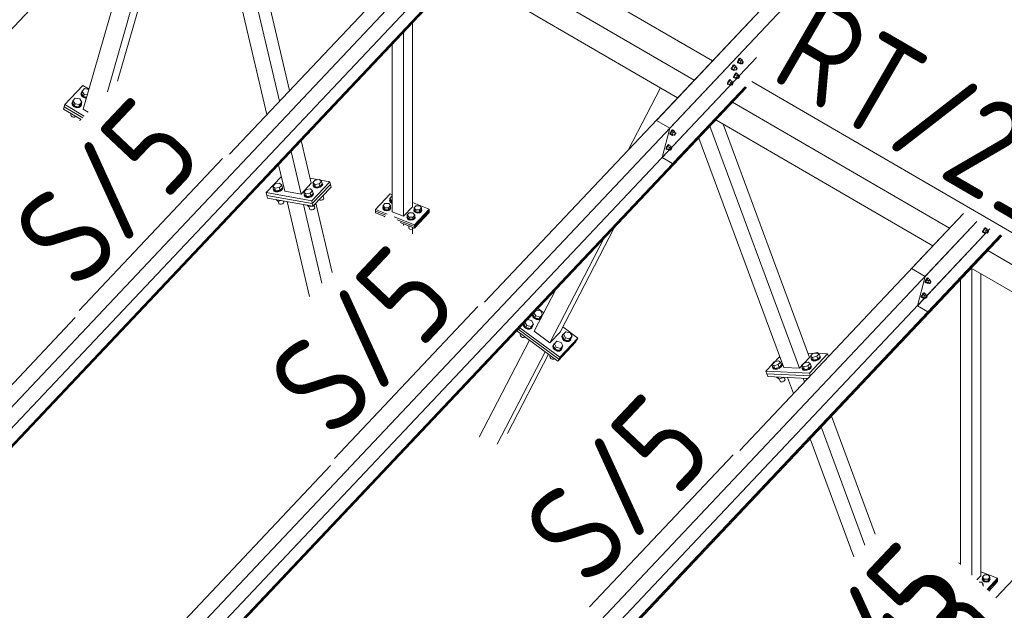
# Model space of a CAD drawing. Header units: millimetres. Extents: x -681 to 506, y -45 to 794.
# Tile 205 of 256: x -176 to -125, y 632 to 662. Entities that reach past the tile are written whole.
import ezdxf

# ---------------------------------------------------------------- set-up
doc = ezdxf.new("R2010")
doc.units = ezdxf.units.MM
doc.header["$LTSCALE"] = 0.6
doc.linetypes.add('XKITLINE00', pattern=[0])
for name, color, linetype, lineweight in [('Bolt', 7, 'Continuous', 0), ('Part', 2, 'Continuous', 0), ('PartMark', 3, 'Continuous', 0)]:
    doc.layers.add(name, color=color, linetype=linetype, lineweight=lineweight)
doc.styles.add('ISOCPEUR', font='ISOCPEUR.TTF')

msp = doc.modelspace()

# ---------------------------------------------------------------- linework, layer by layer
at = {"layer": 'Bolt', "color": 3, "linetype": 'XKITLINE00', "lineweight": 0}
for p, q in [((-138.834, 659.954), (-138.872, 659.905)), ((-138.849, 659.892), (-138.811, 659.941)), ((-138.784, 659.955), (-138.847, 659.888)), ((-138.803, 659.979), (-138.834, 659.954)), ((-138.811, 659.941), (-138.779, 659.965)), ((-138.786, 659.972), (-138.803, 659.979)), ((-138.786, 659.972), (-138.763, 659.959)), ((-138.784, 659.955), (-138.691, 659.901)), ((-138.779, 659.965), (-138.763, 659.959)), ((-138.763, 659.959), (-138.764, 659.943)), ((-139.247, 659.419), (-139.244, 659.454)), ((-139.223, 659.509), (-139.244, 659.454)), ((-139.189, 659.569), (-139.223, 659.509)), ((-139.223, 659.405), (-139.221, 659.441)), ((-139.221, 659.441), (-139.2, 659.496)), ((-139.164, 659.552), (-139.215, 659.447)), ((-139.122, 659.393), (-139.215, 659.447)), ((-139.215, 659.447), (-139.202, 659.409)), ((-139.2, 659.496), (-139.166, 659.556)), ((-139.151, 659.618), (-139.189, 659.569)), ((-139.166, 659.556), (-139.128, 659.605)), ((-139.101, 659.619), (-139.164, 659.552)), ((-139.071, 659.498), (-139.164, 659.552)), ((-139.12, 659.643), (-139.151, 659.618)), ((-139.128, 659.605), (-139.096, 659.629)), ((-139.122, 659.393), (-139.071, 659.498)), ((-139.103, 659.636), (-139.12, 659.643)), ((-139.103, 659.636), (-139.08, 659.623)), ((-139.101, 659.619), (-139.008, 659.565)), ((-139.096, 659.629), (-139.08, 659.623)), ((-139.08, 659.623), (-139.081, 659.608)), ((-139.008, 659.565), (-139.071, 659.498)), ((-139.023, 659.515), (-138.948, 659.471)), ((-138.995, 659.527), (-139.008, 659.565)), ((-139.008, 659.408), (-138.991, 659.438)), ((-139.006, 659.505), (-138.995, 659.527)), ((-138.991, 659.438), (-138.972, 659.462)), ((-138.96, 659.426), (-138.977, 659.396)), ((-138.972, 659.462), (-138.957, 659.475)), ((-138.95, 659.454), (-138.96, 659.426)), ((-138.957, 659.475), (-138.948, 659.471)), ((-138.948, 659.471), (-138.95, 659.454)), ((-138.929, 659.755), (-138.927, 659.79)), ((-138.929, 659.755), (-138.906, 659.741)), ((-138.906, 659.845), (-138.927, 659.79)), ((-138.872, 659.905), (-138.906, 659.845)), ((-138.906, 659.741), (-138.904, 659.777)), ((-138.89, 659.735), (-138.906, 659.741)), ((-138.904, 659.777), (-138.883, 659.832)), ((-138.847, 659.888), (-138.898, 659.783)), ((-138.805, 659.729), (-138.898, 659.783)), ((-138.898, 659.783), (-138.885, 659.745)), ((-138.88, 659.742), (-138.89, 659.735)), ((-138.885, 659.745), (-138.792, 659.691)), ((-138.883, 659.832), (-138.849, 659.892)), ((-138.754, 659.834), (-138.847, 659.888)), ((-138.805, 659.729), (-138.754, 659.834)), ((-138.805, 659.729), (-138.792, 659.691)), ((-138.792, 659.691), (-138.756, 659.729)), ((-138.777, 659.742), (-138.703, 659.698)), ((-138.691, 659.901), (-138.754, 659.834)), ((-138.706, 659.85), (-138.631, 659.807)), ((-138.703, 659.698), (-138.702, 659.716)), ((-138.695, 659.695), (-138.703, 659.698)), ((-138.702, 659.716), (-138.691, 659.744)), ((-138.679, 659.707), (-138.695, 659.695)), ((-138.678, 659.863), (-138.691, 659.901)), ((-138.691, 659.744), (-138.674, 659.774)), ((-138.689, 659.841), (-138.678, 659.863)), ((-138.66, 659.732), (-138.679, 659.707)), ((-138.674, 659.774), (-138.655, 659.798)), ((-138.643, 659.762), (-138.66, 659.732)), ((-138.655, 659.798), (-138.64, 659.81)), ((-138.633, 659.789), (-138.643, 659.762)), ((-138.64, 659.81), (-138.631, 659.807)), ((-138.631, 659.807), (-138.633, 659.789)), ((-139.247, 659.419), (-139.223, 659.405)), ((-139.207, 659.399), (-139.223, 659.405)), ((-139.197, 659.406), (-139.207, 659.399)), ((-139.202, 659.409), (-139.109, 659.355)), ((-139.127, 658.999), (-139.124, 659.035)), ((-139.127, 658.999), (-139.104, 658.986)), ((-139.103, 659.09), (-139.124, 659.035)), ((-139.122, 659.393), (-139.109, 659.355)), ((-139.109, 659.355), (-139.073, 659.393)), ((-139.104, 658.986), (-139.101, 659.021)), ((-139.087, 658.979), (-139.104, 658.986)), ((-139.069, 659.15), (-139.103, 659.09)), ((-139.101, 659.021), (-139.08, 659.076)), ((-139.045, 659.133), (-139.095, 659.027)), ((-139.002, 658.973), (-139.095, 659.027)), ((-139.095, 659.027), (-139.082, 658.989)), ((-139.094, 659.406), (-139.02, 659.363)), ((-139.078, 658.986), (-139.087, 658.979)), ((-139.082, 658.989), (-138.989, 658.935)), ((-139.08, 659.076), (-139.046, 659.136)), ((-139.032, 659.199), (-139.069, 659.15)), ((-139.046, 659.136), (-139.008, 659.185)), ((-138.982, 659.2), (-139.045, 659.133)), ((-138.952, 659.079), (-139.045, 659.133)), ((-139, 659.223), (-139.032, 659.199)), ((-139.02, 659.363), (-139.019, 659.38)), ((-139.012, 659.359), (-139.02, 659.363)), ((-139.019, 659.38), (-139.008, 659.408)), ((-138.996, 659.372), (-139.012, 659.359)), ((-139.008, 659.185), (-138.977, 659.21)), ((-139.002, 658.973), (-138.952, 659.079)), ((-139.002, 658.973), (-138.989, 658.935)), ((-138.983, 659.217), (-139, 659.223)), ((-138.977, 659.396), (-138.996, 659.372)), ((-138.989, 658.935), (-138.953, 658.973)), ((-138.983, 659.217), (-138.96, 659.203)), ((-138.982, 659.2), (-138.889, 659.146)), ((-138.977, 659.21), (-138.96, 659.203)), ((-138.975, 658.986), (-138.901, 658.943)), ((-138.96, 659.203), (-138.961, 659.188)), ((-138.889, 659.146), (-138.952, 659.079)), ((-138.903, 659.095), (-138.829, 659.052)), ((-138.901, 658.943), (-138.899, 658.961)), ((-138.892, 658.94), (-138.901, 658.943)), ((-138.899, 658.961), (-138.889, 658.988)), ((-138.877, 658.952), (-138.892, 658.94)), ((-138.876, 659.107), (-138.889, 659.146)), ((-138.889, 658.988), (-138.872, 659.018)), ((-138.886, 659.085), (-138.876, 659.107)), ((-138.858, 658.976), (-138.877, 658.952)), ((-138.872, 659.018), (-138.853, 659.043)), ((-138.841, 659.006), (-138.858, 658.976)), ((-138.853, 659.043), (-138.837, 659.055)), ((-138.83, 659.034), (-138.841, 659.006)), ((-138.837, 659.055), (-138.829, 659.052)), ((-138.829, 659.052), (-138.83, 659.034)), ((-172.336, 658.298), (-172.216, 658.425)), ((-172.216, 658.425), (-171.989, 658.389)), ((-139.444, 658.663), (-139.441, 658.699)), ((-139.444, 658.663), (-139.421, 658.65)), ((-139.42, 658.754), (-139.441, 658.699)), ((-139.421, 658.65), (-139.418, 658.685)), ((-139.404, 658.643), (-139.421, 658.65)), ((-139.386, 658.814), (-139.42, 658.754)), ((-139.418, 658.685), (-139.397, 658.74)), ((-139.362, 658.797), (-139.412, 658.692)), ((-139.319, 658.638), (-139.412, 658.692)), ((-139.412, 658.692), (-139.399, 658.653)), ((-139.395, 658.651), (-139.404, 658.643)), ((-139.399, 658.653), (-139.306, 658.599)), ((-139.397, 658.74), (-139.363, 658.8)), ((-139.349, 658.863), (-139.386, 658.814)), ((-139.363, 658.8), (-139.325, 658.849)), ((-139.299, 658.864), (-139.362, 658.797)), ((-139.269, 658.743), (-139.362, 658.797)), ((-139.317, 658.887), (-139.349, 658.863)), ((-139.325, 658.849), (-139.294, 658.874)), ((-139.319, 658.638), (-139.269, 658.743)), ((-139.319, 658.638), (-139.306, 658.599)), ((-139.3, 658.881), (-139.317, 658.887)), ((-139.306, 658.599), (-139.27, 658.638)), ((-139.3, 658.881), (-139.277, 658.867)), ((-139.299, 658.864), (-139.206, 658.81)), ((-139.294, 658.874), (-139.277, 658.867)), ((-139.292, 658.65), (-139.218, 658.607)), ((-139.277, 658.867), (-139.278, 658.852)), ((-139.206, 658.81), (-139.269, 658.743)), ((-139.22, 658.759), (-139.146, 658.716)), ((-139.218, 658.607), (-139.216, 658.625)), ((-139.209, 658.604), (-139.218, 658.607)), ((-139.216, 658.625), (-139.206, 658.652)), ((-139.194, 658.616), (-139.209, 658.604)), ((-139.193, 658.772), (-139.206, 658.81)), ((-139.206, 658.652), (-139.189, 658.682)), ((-139.204, 658.749), (-139.193, 658.772)), ((-139.175, 658.641), (-139.194, 658.616)), ((-139.189, 658.682), (-139.17, 658.707)), ((-139.158, 658.671), (-139.175, 658.641)), ((-139.17, 658.707), (-139.154, 658.719)), ((-139.147, 658.698), (-139.158, 658.671)), ((-139.154, 658.719), (-139.146, 658.716)), ((-139.146, 658.716), (-139.147, 658.698)), ((-172.797, 657.81), (-172.677, 657.937)), ((-172.677, 657.937), (-172.451, 657.901)), ((-172.39, 658.158), (-172.381, 658.188)), ((-172.39, 658.158), (-172.361, 658.065)), ((-172.381, 658.188), (-172.345, 658.272)), ((-172.353, 658.095), (-172.381, 658.188)), ((-172.368, 658.186), (-172.336, 658.298)), ((-172.261, 658.023), (-172.368, 658.186)), ((-172.361, 658.065), (-172.277, 657.986)), ((-172.268, 658.016), (-172.353, 658.095)), ((-172.345, 658.272), (-172.343, 658.273)), ((-172.229, 658.135), (-172.336, 658.298)), ((-172.277, 657.986), (-172.158, 657.943)), ((-172.149, 657.973), (-172.268, 658.016)), ((-172.261, 658.023), (-172.229, 658.135)), ((-172.093, 657.997), (-172.261, 658.023)), ((-172.061, 658.109), (-172.229, 658.135)), ((-172.158, 657.943), (-172.108, 657.945)), ((-172.099, 657.975), (-172.149, 657.973)), ((-171.983, 658.38), (-171.989, 658.389)), ((-172.851, 657.67), (-172.842, 657.7)), ((-172.851, 657.67), (-172.823, 657.576)), ((-172.842, 657.7), (-172.806, 657.783)), ((-172.814, 657.606), (-172.842, 657.7)), ((-172.829, 657.698), (-172.797, 657.81)), ((-172.829, 657.698), (-172.722, 657.535)), ((-172.823, 657.576), (-172.738, 657.498)), ((-172.729, 657.527), (-172.814, 657.606)), ((-172.806, 657.783), (-172.804, 657.784)), ((-172.69, 657.647), (-172.797, 657.81)), ((-172.738, 657.498), (-172.619, 657.455)), ((-172.61, 657.485), (-172.729, 657.527)), ((-172.722, 657.535), (-172.69, 657.647)), ((-172.722, 657.535), (-172.496, 657.499)), ((-172.464, 657.611), (-172.69, 657.647)), ((-172.619, 657.455), (-172.498, 657.459)), ((-172.49, 657.489), (-172.61, 657.485)), ((-172.498, 657.459), (-172.407, 657.51)), ((-172.496, 657.499), (-172.376, 657.626)), ((-172.496, 657.499), (-172.464, 657.611)), ((-172.399, 657.54), (-172.49, 657.489)), ((-172.344, 657.738), (-172.464, 657.611)), ((-172.451, 657.901), (-172.344, 657.738)), ((-172.407, 657.51), (-172.371, 657.594)), ((-172.363, 657.624), (-172.399, 657.54)), ((-172.376, 657.626), (-172.344, 657.738)), ((-172.371, 657.594), (-172.363, 657.624)), ((-172.37, 657.647), (-172.363, 657.624)), ((-172.904, 657.086), (-172.885, 657.152)), ((-172.904, 657.086), (-172.889, 657.035)), ((-172.889, 657.035), (-172.843, 656.992)), ((-172.844, 657.11), (-172.863, 657.138)), ((-172.844, 657.11), (-172.84, 657.125)), ((-172.804, 657.103), (-172.844, 657.11)), ((-172.843, 656.992), (-172.778, 656.968)), ((-172.778, 656.968), (-172.712, 656.971)), ((-172.712, 656.971), (-172.662, 656.999)), ((-172.662, 656.999), (-172.655, 657.015)), ((-142.374, 656.106), (-142.371, 656.142)), ((-142.374, 656.106), (-142.35, 656.093)), ((-142.35, 656.197), (-142.371, 656.142)), ((-142.316, 656.257), (-142.35, 656.197)), ((-142.35, 656.093), (-142.348, 656.128)), ((-142.334, 656.087), (-142.35, 656.093)), ((-142.348, 656.128), (-142.327, 656.184)), ((-142.291, 656.24), (-142.342, 656.135)), ((-142.249, 656.081), (-142.342, 656.135)), ((-142.342, 656.135), (-142.329, 656.096)), ((-142.324, 656.094), (-142.334, 656.087)), ((-142.329, 656.096), (-142.236, 656.042)), ((-142.327, 656.184), (-142.293, 656.244)), ((-142.278, 656.306), (-142.316, 656.257)), ((-142.293, 656.244), (-142.255, 656.292)), ((-142.228, 656.307), (-142.291, 656.24)), ((-142.199, 656.186), (-142.291, 656.24)), ((-142.247, 656.33), (-142.278, 656.306)), ((-142.255, 656.292), (-142.223, 656.317)), ((-142.249, 656.081), (-142.199, 656.186)), ((-142.249, 656.081), (-142.236, 656.042)), ((-142.23, 656.324), (-142.247, 656.33)), ((-142.236, 656.042), (-142.2, 656.081)), ((-142.23, 656.324), (-142.207, 656.31)), ((-142.228, 656.307), (-142.135, 656.253)), ((-142.223, 656.317), (-142.207, 656.31)), ((-142.222, 656.093), (-142.147, 656.05)), ((-142.207, 656.31), (-142.208, 656.295)), ((-142.135, 656.253), (-142.199, 656.186)), ((-142.15, 656.202), (-142.075, 656.159)), ((-142.147, 656.05), (-142.146, 656.068)), ((-142.139, 656.047), (-142.147, 656.05)), ((-142.146, 656.068), (-142.135, 656.096)), ((-142.123, 656.059), (-142.139, 656.047)), ((-142.122, 656.215), (-142.135, 656.253)), ((-142.135, 656.096), (-142.118, 656.126)), ((-142.133, 656.192), (-142.122, 656.215)), ((-142.104, 656.084), (-142.123, 656.059)), ((-142.118, 656.126), (-142.099, 656.15)), ((-142.087, 656.114), (-142.104, 656.084)), ((-142.099, 656.15), (-142.084, 656.162)), ((-142.077, 656.141), (-142.087, 656.114)), ((-142.084, 656.162), (-142.075, 656.159)), ((-142.075, 656.159), (-142.077, 656.141)), ((-142.547, 655.441), (-142.568, 655.386)), ((-142.513, 655.501), (-142.547, 655.441)), ((-142.545, 655.373), (-142.524, 655.428)), ((-142.489, 655.484), (-142.539, 655.379)), ((-142.524, 655.428), (-142.49, 655.488)), ((-142.476, 655.55), (-142.513, 655.501)), ((-142.49, 655.488), (-142.452, 655.537)), ((-142.426, 655.551), (-142.489, 655.484)), ((-142.396, 655.43), (-142.489, 655.484)), ((-142.444, 655.575), (-142.476, 655.55)), ((-142.452, 655.537), (-142.421, 655.561)), ((-142.446, 655.325), (-142.396, 655.43)), ((-142.428, 655.568), (-142.444, 655.575)), ((-142.428, 655.568), (-142.404, 655.555)), ((-142.426, 655.551), (-142.333, 655.497)), ((-142.421, 655.561), (-142.404, 655.555)), ((-142.404, 655.555), (-142.405, 655.54)), ((-142.333, 655.497), (-142.396, 655.43)), ((-142.347, 655.447), (-142.273, 655.403)), ((-142.32, 655.459), (-142.333, 655.497)), ((-142.331, 655.437), (-142.32, 655.459)), ((-142.571, 655.351), (-142.568, 655.386)), ((-142.571, 655.351), (-142.548, 655.337)), ((-142.548, 655.337), (-142.545, 655.373)), ((-142.531, 655.331), (-142.548, 655.337)), ((-142.446, 655.325), (-142.539, 655.379)), ((-142.539, 655.379), (-142.526, 655.341)), ((-142.522, 655.338), (-142.531, 655.331)), ((-142.526, 655.341), (-142.434, 655.287)), ((-142.446, 655.325), (-142.434, 655.287)), ((-142.434, 655.287), (-142.397, 655.325)), ((-142.419, 655.338), (-142.345, 655.295)), ((-142.345, 655.295), (-142.343, 655.312)), ((-142.336, 655.291), (-142.345, 655.295)), ((-142.343, 655.312), (-142.333, 655.34)), ((-142.321, 655.304), (-142.336, 655.291)), ((-142.333, 655.34), (-142.316, 655.37)), ((-142.302, 655.328), (-142.321, 655.304)), ((-142.316, 655.37), (-142.297, 655.394)), ((-142.285, 655.358), (-142.302, 655.328)), ((-142.297, 655.394), (-142.281, 655.407)), ((-142.274, 655.386), (-142.285, 655.358)), ((-142.281, 655.407), (-142.273, 655.403)), ((-142.273, 655.403), (-142.274, 655.386)), ((-162.611, 653.442), (-162.491, 653.569)), ((-162.579, 653.305), (-162.611, 653.442)), ((-162.504, 653.348), (-162.611, 653.442)), ((-162.491, 653.569), (-162.265, 653.602)), ((-162.158, 653.508), (-162.278, 653.381)), ((-162.265, 653.602), (-162.158, 653.508)), ((-162.126, 653.371), (-162.158, 653.508)), ((-162.141, 653.436), (-162.113, 653.373)), ((-160.576, 653.642), (-160.457, 653.769)), ((-160.544, 653.505), (-160.576, 653.642)), ((-160.47, 653.548), (-160.576, 653.642)), ((-160.558, 653.504), (-160.548, 653.522)), ((-160.529, 653.441), (-160.558, 653.504)), ((-160.549, 653.467), (-160.558, 653.504)), ((-160.521, 653.404), (-160.549, 653.467)), ((-160.438, 653.411), (-160.544, 653.505)), ((-160.445, 653.404), (-160.529, 653.441)), ((-160.521, 653.404), (-160.436, 653.368)), ((-160.243, 653.581), (-160.47, 653.548)), ((-160.438, 653.411), (-160.47, 653.548)), ((-160.457, 653.769), (-160.23, 653.802)), ((-160.326, 653.403), (-160.445, 653.404)), ((-160.438, 653.411), (-160.211, 653.444)), ((-160.205, 653.439), (-160.326, 653.403)), ((-160.317, 653.367), (-160.196, 653.402)), ((-160.123, 653.708), (-160.243, 653.581)), ((-160.211, 653.444), (-160.243, 653.581)), ((-160.23, 653.802), (-160.123, 653.708)), ((-160.211, 653.444), (-160.091, 653.571)), ((-160.114, 653.501), (-160.205, 653.439)), ((-160.196, 653.402), (-160.106, 653.465)), ((-160.091, 653.571), (-160.123, 653.708)), ((-160.078, 653.573), (-160.114, 653.501)), ((-160.106, 653.636), (-160.078, 653.573)), ((-160.106, 653.465), (-160.069, 653.537)), ((-160.069, 653.537), (-160.078, 653.573)), ((-162.592, 653.303), (-162.583, 653.322)), ((-162.564, 653.241), (-162.592, 653.303)), ((-162.584, 653.267), (-162.592, 653.303)), ((-162.555, 653.204), (-162.584, 653.267)), ((-162.472, 653.211), (-162.579, 653.305)), ((-162.479, 653.204), (-162.564, 653.241)), ((-162.555, 653.204), (-162.471, 653.167)), ((-162.278, 653.381), (-162.504, 653.348)), ((-162.472, 653.211), (-162.504, 653.348)), ((-162.36, 653.203), (-162.479, 653.204)), ((-162.472, 653.211), (-162.246, 653.244)), ((-162.471, 653.167), (-162.352, 653.167)), ((-162.239, 653.239), (-162.36, 653.203)), ((-162.352, 653.167), (-162.231, 653.202)), ((-162.246, 653.244), (-162.278, 653.381)), ((-162.246, 653.244), (-162.126, 653.371)), ((-162.149, 653.301), (-162.239, 653.239)), ((-162.231, 653.202), (-162.14, 653.264)), ((-162.113, 653.373), (-162.149, 653.301)), ((-162.14, 653.264), (-162.104, 653.337)), ((-162.104, 653.337), (-162.113, 653.373)), ((-161.037, 653.154), (-160.918, 653.281)), ((-161.005, 653.017), (-161.037, 653.154)), ((-160.931, 653.06), (-161.037, 653.154)), ((-161.019, 653.015), (-161.009, 653.034)), ((-160.991, 652.952), (-161.019, 653.015)), ((-161.01, 652.979), (-161.019, 653.015)), ((-160.982, 652.916), (-161.01, 652.979)), ((-160.899, 652.923), (-161.005, 653.017)), ((-160.906, 652.916), (-160.991, 652.952)), ((-160.982, 652.916), (-160.897, 652.879)), ((-160.704, 653.093), (-160.931, 653.06)), ((-160.899, 652.923), (-160.931, 653.06)), ((-160.918, 653.281), (-160.691, 653.314)), ((-160.787, 652.915), (-160.906, 652.916)), ((-160.899, 652.923), (-160.672, 652.956)), ((-160.666, 652.95), (-160.787, 652.915)), ((-160.778, 652.878), (-160.657, 652.914)), ((-160.584, 653.22), (-160.704, 653.093)), ((-160.672, 652.956), (-160.704, 653.093)), ((-160.691, 653.314), (-160.584, 653.22)), ((-160.672, 652.956), (-160.552, 653.083)), ((-160.575, 653.013), (-160.666, 652.95)), ((-160.657, 652.914), (-160.567, 652.976)), ((-160.552, 653.083), (-160.584, 653.22)), ((-160.539, 653.085), (-160.575, 653.013)), ((-160.567, 653.148), (-160.539, 653.085)), ((-160.567, 652.976), (-160.531, 653.048)), ((-160.531, 653.048), (-160.539, 653.085)), ((-160.436, 653.368), (-160.317, 653.367)), ((-160.099, 652.923), (-160.089, 652.924)), ((-160.089, 652.924), (-160.091, 652.931)), ((-160.089, 652.924), (-159.97, 653.051)), ((-160.016, 652.827), (-160.049, 652.967)), ((-159.97, 653.051), (-159.971, 653.058)), ((-156.65, 652.834), (-156.55, 652.94)), ((-156.55, 652.94), (-156.528, 652.94)), ((-162.441, 652.771), (-162.35, 652.691)), ((-162.35, 652.691), (-162.366, 652.757)), ((-162.35, 652.691), (-162.158, 652.719)), ((-162.312, 652.589), (-162.337, 652.693)), ((-162.297, 652.555), (-162.312, 652.589)), ((-162.297, 652.555), (-162.251, 652.535)), ((-162.251, 652.535), (-162.186, 652.534)), ((-162.186, 652.534), (-162.12, 652.554)), ((-162.12, 652.554), (-162.07, 652.588)), ((-162.07, 652.588), (-162.051, 652.627)), ((-162.051, 652.627), (-162.068, 652.703)), ((-160.897, 652.879), (-160.778, 652.878)), ((-160.868, 652.483), (-160.777, 652.403)), ((-160.777, 652.403), (-160.792, 652.469)), ((-160.777, 652.403), (-160.584, 652.431)), ((-160.739, 652.301), (-160.763, 652.405)), ((-160.56, 652.434), (-160.55, 652.436)), ((-160.55, 652.436), (-160.552, 652.443)), ((-160.55, 652.436), (-160.431, 652.563)), ((-160.477, 652.339), (-160.51, 652.479)), ((-160.431, 652.563), (-160.432, 652.57)), ((-160.259, 652.754), (-160.216, 652.735)), ((-160.216, 652.735), (-160.151, 652.735)), ((-160.151, 652.735), (-160.085, 652.754)), ((-160.085, 652.754), (-160.036, 652.788)), ((-160.036, 652.788), (-160.016, 652.827)), ((-156.995, 652.468), (-156.896, 652.574)), ((-156.995, 652.361), (-156.995, 652.468)), ((-156.903, 652.359), (-156.995, 652.468)), ((-156.896, 652.574), (-156.703, 652.571)), ((-156.611, 652.462), (-156.711, 652.357)), ((-156.703, 652.571), (-156.611, 652.462)), ((-156.663, 652.728), (-156.65, 652.757)), ((-156.637, 652.662), (-156.663, 652.728)), ((-156.663, 652.702), (-156.663, 652.728)), ((-156.663, 652.702), (-156.637, 652.636)), ((-156.65, 652.728), (-156.65, 652.834)), ((-156.557, 652.726), (-156.65, 652.834)), ((-156.557, 652.619), (-156.65, 652.728)), ((-156.564, 652.612), (-156.637, 652.662)), ((-156.637, 652.636), (-156.564, 652.587)), ((-156.611, 652.356), (-156.611, 652.462)), ((-156.528, 652.605), (-156.564, 652.612)), ((-156.564, 652.587), (-156.528, 652.58)), ((-156.557, 652.619), (-156.557, 652.726)), ((-156.528, 652.725), (-156.557, 652.726)), ((-156.528, 652.619), (-156.557, 652.619)), ((-155.415, 652.352), (-155.315, 652.458)), ((-155.315, 652.458), (-155.123, 652.456)), ((-155.123, 652.456), (-155.03, 652.347)), ((-160.723, 652.267), (-160.739, 652.301)), ((-160.723, 652.267), (-160.677, 652.247)), ((-160.677, 652.247), (-160.612, 652.246)), ((-160.612, 652.246), (-160.546, 652.266)), ((-160.546, 652.266), (-160.497, 652.299)), ((-160.497, 652.299), (-160.477, 652.339)), ((-157.009, 652.362), (-156.995, 652.39)), ((-156.983, 652.295), (-157.009, 652.362)), ((-157.009, 652.336), (-157.009, 652.362)), ((-157.009, 652.336), (-156.983, 652.27)), ((-156.995, 652.361), (-156.903, 652.253)), ((-156.91, 652.246), (-156.983, 652.295)), ((-156.983, 652.27), (-156.91, 652.22)), ((-156.903, 651.895), (-156.921, 651.916)), ((-156.914, 651.897), (-156.914, 651.909)), ((-156.808, 652.227), (-156.91, 652.246)), ((-156.91, 652.22), (-156.808, 652.201)), ((-156.903, 652.253), (-156.903, 652.359)), ((-156.711, 652.357), (-156.903, 652.359)), ((-156.903, 652.253), (-156.711, 652.25)), ((-156.903, 651.895), (-156.903, 651.909)), ((-156.704, 652.243), (-156.808, 652.227)), ((-156.808, 652.201), (-156.704, 652.217)), ((-156.711, 652.25), (-156.711, 652.357)), ((-156.711, 652.25), (-156.611, 652.356)), ((-156.627, 652.29), (-156.704, 652.243)), ((-156.704, 652.217), (-156.627, 652.265)), ((-156.598, 652.356), (-156.627, 652.29)), ((-156.627, 652.265), (-156.598, 652.33)), ((-156.611, 652.39), (-156.598, 652.356)), ((-156.598, 652.33), (-156.598, 652.356)), ((-155.774, 651.88), (-155.761, 651.909)), ((-155.761, 651.986), (-155.661, 652.092)), ((-155.761, 651.88), (-155.761, 651.986)), ((-155.668, 651.878), (-155.761, 651.986)), ((-155.661, 652.092), (-155.468, 652.089)), ((-155.376, 651.981), (-155.476, 651.875)), ((-155.468, 652.089), (-155.376, 651.981)), ((-155.428, 652.246), (-155.415, 652.275)), ((-155.403, 652.18), (-155.428, 652.246)), ((-155.428, 652.221), (-155.428, 652.246)), ((-155.428, 652.221), (-155.403, 652.154)), ((-155.415, 652.246), (-155.415, 652.352)), ((-155.322, 652.244), (-155.415, 652.352)), ((-155.415, 652.246), (-155.322, 652.138)), ((-155.329, 652.13), (-155.403, 652.18)), ((-155.403, 652.154), (-155.329, 652.105)), ((-155.376, 651.874), (-155.376, 651.981)), ((-155.376, 651.909), (-155.363, 651.874)), ((-155.227, 652.111), (-155.329, 652.13)), ((-155.329, 652.105), (-155.227, 652.086)), ((-155.322, 652.138), (-155.322, 652.244)), ((-155.13, 652.241), (-155.322, 652.244)), ((-155.322, 652.138), (-155.13, 652.135)), ((-155.123, 652.128), (-155.227, 652.111)), ((-155.227, 652.086), (-155.123, 652.102)), ((-155.03, 652.347), (-155.13, 652.241)), ((-155.13, 652.135), (-155.03, 652.241)), ((-155.13, 652.135), (-155.13, 652.241)), ((-155.047, 652.175), (-155.123, 652.128)), ((-155.123, 652.102), (-155.047, 652.149)), ((-155.017, 652.241), (-155.047, 652.175)), ((-155.047, 652.149), (-155.017, 652.215)), ((-155.03, 652.241), (-155.03, 652.347)), ((-155.03, 652.275), (-155.017, 652.241)), ((-155.017, 652.215), (-155.017, 652.241)), ((-155.748, 651.813), (-155.774, 651.88)), ((-155.774, 651.854), (-155.774, 651.88)), ((-155.774, 651.854), (-155.748, 651.788)), ((-155.761, 651.88), (-155.668, 651.771)), ((-155.675, 651.764), (-155.748, 651.813)), ((-155.748, 651.788), (-155.675, 651.739)), ((-155.668, 651.414), (-155.686, 651.435)), ((-155.679, 651.325), (-155.679, 651.427)), ((-155.573, 651.745), (-155.675, 651.764)), ((-155.675, 651.739), (-155.573, 651.719)), ((-155.668, 651.771), (-155.668, 651.878)), ((-155.476, 651.875), (-155.668, 651.878)), ((-155.668, 651.771), (-155.476, 651.769)), ((-155.668, 651.414), (-155.668, 651.428)), ((-155.631, 651.413), (-155.668, 651.414)), ((-155.469, 651.761), (-155.573, 651.745)), ((-155.573, 651.719), (-155.469, 651.736)), ((-155.476, 651.769), (-155.476, 651.875)), ((-155.476, 651.769), (-155.376, 651.874)), ((-155.392, 651.808), (-155.469, 651.761)), ((-155.469, 651.736), (-155.392, 651.783)), ((-155.363, 651.874), (-155.392, 651.808)), ((-155.392, 651.783), (-155.363, 651.849)), ((-155.363, 651.849), (-155.363, 651.874)), ((-155.679, 651.325), (-155.666, 651.289)), ((-155.666, 651.289), (-155.626, 651.263)), ((-155.626, 651.263), (-155.571, 651.252)), ((-155.571, 651.252), (-155.515, 651.261)), ((-155.515, 651.261), (-155.473, 651.287)), ((-155.473, 651.287), (-155.457, 651.322)), ((-155.457, 651.322), (-155.457, 651.346)), ((-126.436, 651.112), (-126.433, 651.147)), ((-126.436, 651.112), (-126.413, 651.098)), ((-126.412, 651.203), (-126.433, 651.147)), ((-126.413, 651.098), (-126.41, 651.134)), ((-126.396, 651.092), (-126.413, 651.098)), ((-126.378, 651.263), (-126.412, 651.203)), ((-126.41, 651.134), (-126.389, 651.189)), ((-126.354, 651.246), (-126.404, 651.14)), ((-126.311, 651.086), (-126.404, 651.14)), ((-126.404, 651.14), (-126.391, 651.102)), ((-126.387, 651.099), (-126.396, 651.092)), ((-126.391, 651.102), (-126.298, 651.048)), ((-126.389, 651.189), (-126.355, 651.249)), ((-126.34, 651.311), (-126.378, 651.263)), ((-126.355, 651.249), (-126.317, 651.298)), ((-126.291, 651.313), (-126.354, 651.246)), ((-126.261, 651.192), (-126.354, 651.246)), ((-126.309, 651.336), (-126.34, 651.311)), ((-126.317, 651.298), (-126.286, 651.322)), ((-126.311, 651.086), (-126.261, 651.192)), ((-126.311, 651.086), (-126.298, 651.048)), ((-126.292, 651.33), (-126.309, 651.336)), ((-126.298, 651.048), (-126.262, 651.086)), ((-126.292, 651.33), (-126.269, 651.316)), ((-126.291, 651.313), (-126.198, 651.259)), ((-126.286, 651.322), (-126.269, 651.316)), ((-126.284, 651.099), (-126.21, 651.056)), ((-126.269, 651.316), (-126.27, 651.301)), ((-126.198, 651.259), (-126.261, 651.192)), ((-126.212, 651.208), (-126.138, 651.165)), ((-126.21, 651.056), (-126.208, 651.074)), ((-126.201, 651.053), (-126.21, 651.056)), ((-126.208, 651.074), (-126.198, 651.101)), ((-126.186, 651.065), (-126.201, 651.053)), ((-126.185, 651.22), (-126.198, 651.259)), ((-126.198, 651.101), (-126.181, 651.131)), ((-126.195, 651.198), (-126.185, 651.22)), ((-126.167, 651.089), (-126.186, 651.065)), ((-126.181, 651.131), (-126.162, 651.155)), ((-126.15, 651.119), (-126.167, 651.089)), ((-126.162, 651.155), (-126.146, 651.168)), ((-126.139, 651.147), (-126.15, 651.119)), ((-126.146, 651.168), (-126.138, 651.165)), ((-126.138, 651.165), (-126.139, 651.147)), ((-129.365, 648.555), (-129.363, 648.591)), ((-129.365, 648.555), (-129.342, 648.542)), ((-129.342, 648.646), (-129.363, 648.591)), ((-129.308, 648.706), (-129.342, 648.646)), ((-129.342, 648.542), (-129.34, 648.577)), ((-129.326, 648.535), (-129.342, 648.542)), ((-129.34, 648.577), (-129.319, 648.632)), ((-129.283, 648.689), (-129.334, 648.583)), ((-129.241, 648.529), (-129.334, 648.583)), ((-129.334, 648.583), (-129.321, 648.545)), ((-129.316, 648.542), (-129.326, 648.535)), ((-129.321, 648.545), (-129.228, 648.491)), ((-129.319, 648.632), (-129.285, 648.692)), ((-129.27, 648.755), (-129.308, 648.706)), ((-129.285, 648.692), (-129.247, 648.741)), ((-129.22, 648.756), (-129.283, 648.689)), ((-129.19, 648.635), (-129.283, 648.689)), ((-129.239, 648.779), (-129.27, 648.755)), ((-129.247, 648.741), (-129.215, 648.766)), ((-129.241, 648.529), (-129.19, 648.635)), ((-129.241, 648.529), (-129.228, 648.491)), ((-129.222, 648.773), (-129.239, 648.779)), ((-129.228, 648.491), (-129.192, 648.529)), ((-129.222, 648.773), (-129.199, 648.759)), ((-129.22, 648.756), (-129.127, 648.702)), ((-129.215, 648.766), (-129.199, 648.759)), ((-129.213, 648.542), (-129.139, 648.499)), ((-129.199, 648.759), (-129.2, 648.744)), ((-129.127, 648.702), (-129.19, 648.635)), ((-129.142, 648.651), (-129.067, 648.608)), ((-129.139, 648.499), (-129.138, 648.517)), ((-129.131, 648.496), (-129.139, 648.499)), ((-129.138, 648.517), (-129.127, 648.544)), ((-129.115, 648.508), (-129.131, 648.496)), ((-129.114, 648.663), (-129.127, 648.702)), ((-129.127, 648.544), (-129.11, 648.574)), ((-129.125, 648.641), (-129.114, 648.663)), ((-129.096, 648.532), (-129.115, 648.508)), ((-129.11, 648.574), (-129.091, 648.599)), ((-129.079, 648.562), (-129.096, 648.532)), ((-129.091, 648.599), (-129.076, 648.611)), ((-129.069, 648.59), (-129.079, 648.562)), ((-129.076, 648.611), (-129.067, 648.608)), ((-129.067, 648.608), (-129.069, 648.59)), ((-129.539, 647.89), (-129.56, 647.835)), ((-129.505, 647.95), (-129.539, 647.89)), ((-129.481, 647.933), (-129.531, 647.828)), ((-129.516, 647.877), (-129.482, 647.937)), ((-129.468, 647.999), (-129.505, 647.95)), ((-129.482, 647.937), (-129.444, 647.985)), ((-129.418, 648), (-129.481, 647.933)), ((-129.388, 647.879), (-129.481, 647.933)), ((-129.436, 648.023), (-129.468, 647.999)), ((-129.444, 647.985), (-129.413, 648.01)), ((-129.419, 648.017), (-129.436, 648.023)), ((-129.419, 648.017), (-129.396, 648.004)), ((-129.418, 648), (-129.325, 647.946)), ((-129.413, 648.01), (-129.396, 648.004)), ((-129.396, 648.004), (-129.397, 647.988)), ((-129.325, 647.946), (-129.388, 647.879)), ((-129.339, 647.895), (-129.265, 647.852)), ((-129.312, 647.908), (-129.325, 647.946)), ((-129.323, 647.886), (-129.312, 647.908)), ((-129.563, 647.8), (-129.56, 647.835)), ((-129.563, 647.8), (-129.54, 647.786)), ((-129.54, 647.786), (-129.537, 647.822)), ((-129.523, 647.78), (-129.54, 647.786)), ((-129.537, 647.822), (-129.516, 647.877)), ((-129.438, 647.774), (-129.531, 647.828)), ((-129.531, 647.828), (-129.518, 647.79)), ((-129.514, 647.787), (-129.523, 647.78)), ((-129.518, 647.79), (-129.425, 647.736)), ((-129.438, 647.774), (-129.388, 647.879)), ((-129.438, 647.774), (-129.425, 647.736)), ((-129.425, 647.736), (-129.389, 647.774)), ((-129.411, 647.786), (-129.337, 647.743)), ((-129.337, 647.743), (-129.335, 647.761)), ((-129.328, 647.74), (-129.337, 647.743)), ((-129.335, 647.761), (-129.325, 647.789)), ((-129.313, 647.752), (-129.328, 647.74)), ((-129.325, 647.789), (-129.308, 647.819)), ((-129.294, 647.777), (-129.313, 647.752)), ((-129.308, 647.819), (-129.289, 647.843)), ((-129.277, 647.807), (-129.294, 647.777)), ((-129.289, 647.843), (-129.273, 647.855)), ((-129.266, 647.834), (-129.277, 647.807)), ((-129.273, 647.855), (-129.265, 647.852)), ((-129.265, 647.852), (-129.266, 647.834)), ((-149.37, 646.933), (-149.385, 646.898)), ((-149.385, 646.898), (-149.36, 646.797)), ((-149.371, 646.925), (-149.366, 646.938)), ((-149.347, 646.823), (-149.371, 646.925)), ((-149.359, 646.922), (-149.331, 646.974)), ((-149.359, 646.922), (-149.259, 646.741)), ((-149.208, 646.84), (-149.3, 647.008)), ((-149.171, 647.144), (-148.968, 647.094)), ((-148.868, 646.913), (-148.988, 646.786)), ((-148.968, 647.094), (-148.868, 646.913)), ((-148.92, 646.814), (-148.868, 646.913)), ((-149.831, 646.445), (-149.846, 646.41)), ((-149.846, 646.41), (-149.821, 646.308)), ((-149.833, 646.436), (-149.827, 646.449)), ((-149.808, 646.335), (-149.833, 646.436)), ((-149.82, 646.433), (-149.792, 646.486)), ((-149.82, 646.433), (-149.72, 646.252)), ((-149.669, 646.351), (-149.761, 646.519)), ((-149.633, 646.655), (-149.429, 646.605)), ((-149.33, 646.424), (-149.449, 646.297)), ((-149.429, 646.605), (-149.33, 646.424)), ((-149.381, 646.325), (-149.33, 646.424)), ((-149.36, 646.797), (-149.28, 646.707)), ((-149.266, 646.733), (-149.347, 646.823)), ((-149.28, 646.707), (-149.165, 646.653)), ((-149.152, 646.68), (-149.266, 646.733)), ((-149.259, 646.741), (-149.208, 646.84)), ((-149.259, 646.741), (-149.04, 646.687)), ((-148.988, 646.786), (-149.208, 646.84)), ((-149.165, 646.653), (-149.048, 646.65)), ((-149.034, 646.676), (-149.152, 646.68)), ((-149.048, 646.65), (-148.958, 646.697)), ((-149.04, 646.687), (-148.92, 646.814)), ((-149.04, 646.687), (-148.988, 646.786)), ((-148.945, 646.724), (-149.034, 646.676)), ((-148.907, 646.81), (-148.943, 646.727)), ((-148.912, 646.829), (-148.907, 646.81)), ((-149.981, 645.929), (-150.001, 645.882)), ((-150.001, 645.882), (-149.987, 645.827)), ((-149.981, 645.929), (-149.979, 645.933)), ((-149.915, 645.876), (-149.926, 645.894)), ((-149.915, 645.876), (-149.911, 645.884)), ((-149.893, 645.87), (-149.915, 645.876)), ((-149.821, 646.308), (-149.741, 646.218)), ((-149.727, 646.245), (-149.808, 646.335)), ((-149.741, 646.218), (-149.626, 646.165)), ((-149.613, 646.191), (-149.727, 646.245)), ((-149.72, 646.252), (-149.669, 646.351)), ((-149.72, 646.252), (-149.501, 646.198)), ((-149.449, 646.297), (-149.669, 646.351)), ((-149.626, 646.165), (-149.509, 646.161)), ((-149.495, 646.188), (-149.613, 646.191)), ((-149.509, 646.161), (-149.419, 646.209)), ((-149.501, 646.198), (-149.381, 646.325)), ((-149.501, 646.198), (-149.449, 646.297)), ((-149.405, 646.236), (-149.495, 646.188)), ((-149.419, 646.209), (-149.405, 646.236)), ((-149.368, 646.322), (-149.405, 646.236)), ((-149.373, 646.341), (-149.368, 646.322)), ((-147.842, 645.875), (-147.879, 645.789)), ((-147.865, 645.815), (-147.828, 645.902)), ((-147.852, 645.812), (-147.801, 645.911)), ((-147.842, 645.875), (-147.828, 645.902)), ((-147.828, 645.902), (-147.792, 645.921)), ((-147.801, 645.911), (-147.681, 646.038)), ((-147.701, 645.73), (-147.801, 645.911)), ((-147.681, 646.038), (-147.462, 645.984)), ((-147.462, 645.984), (-147.362, 645.803)), ((-149.987, 645.827), (-149.944, 645.778)), ((-149.944, 645.778), (-149.881, 645.748)), ((-149.881, 645.748), (-149.817, 645.747)), ((-149.817, 645.747), (-149.768, 645.773)), ((-149.768, 645.773), (-149.766, 645.777)), ((-148.303, 645.387), (-148.34, 645.301)), ((-148.326, 645.327), (-148.289, 645.413)), ((-148.314, 645.324), (-148.262, 645.423)), ((-148.303, 645.387), (-148.289, 645.413)), ((-148.289, 645.413), (-148.253, 645.433)), ((-148.262, 645.423), (-148.142, 645.55)), ((-148.163, 645.242), (-148.262, 645.423)), ((-148.142, 645.55), (-147.923, 645.496)), ((-147.923, 645.496), (-147.823, 645.315)), ((-147.879, 645.789), (-147.854, 645.687)), ((-147.84, 645.714), (-147.865, 645.815)), ((-147.854, 645.687), (-147.774, 645.598)), ((-147.852, 645.812), (-147.753, 645.631)), ((-147.76, 645.624), (-147.84, 645.714)), ((-147.774, 645.598), (-147.659, 645.544)), ((-147.645, 645.57), (-147.76, 645.624)), ((-147.753, 645.631), (-147.701, 645.73)), ((-147.753, 645.631), (-147.533, 645.577)), ((-147.482, 645.676), (-147.701, 645.73)), ((-147.659, 645.544), (-147.541, 645.54)), ((-147.528, 645.567), (-147.645, 645.57)), ((-147.541, 645.54), (-147.452, 645.588)), ((-147.533, 645.577), (-147.414, 645.704)), ((-147.533, 645.577), (-147.482, 645.676)), ((-147.438, 645.615), (-147.528, 645.567)), ((-147.362, 645.803), (-147.482, 645.676)), ((-147.452, 645.588), (-147.438, 645.615)), ((-147.401, 645.701), (-147.438, 645.615)), ((-147.414, 645.704), (-147.362, 645.803)), ((-147.405, 645.72), (-147.401, 645.701)), ((-148.34, 645.301), (-148.315, 645.199)), ((-148.301, 645.225), (-148.326, 645.327)), ((-148.315, 645.199), (-148.235, 645.109)), ((-148.314, 645.324), (-148.214, 645.143)), ((-148.221, 645.136), (-148.301, 645.225)), ((-148.235, 645.109), (-148.12, 645.055)), ((-148.107, 645.082), (-148.221, 645.136)), ((-148.214, 645.143), (-148.163, 645.242)), ((-148.214, 645.143), (-147.995, 645.089)), ((-147.943, 645.188), (-148.163, 645.242)), ((-148.12, 645.055), (-148.002, 645.052)), ((-147.989, 645.078), (-148.107, 645.082)), ((-148.002, 645.052), (-147.913, 645.1)), ((-147.995, 645.089), (-147.875, 645.216)), ((-147.995, 645.089), (-147.943, 645.188)), ((-147.899, 645.126), (-147.989, 645.078)), ((-147.823, 645.315), (-147.943, 645.188)), ((-147.913, 645.1), (-147.899, 645.126)), ((-147.862, 645.213), (-147.899, 645.126)), ((-147.875, 645.216), (-147.823, 645.315)), ((-147.867, 645.232), (-147.862, 645.213)), ((-135.209, 644.799), (-135.089, 644.926)), ((-135.089, 644.926), (-134.87, 644.983)), ((-134.77, 644.912), (-134.89, 644.786)), ((-134.87, 644.983), (-134.77, 644.912)), ((-134.719, 644.773), (-134.77, 644.912)), ((-148.475, 644.82), (-148.495, 644.773)), ((-148.495, 644.773), (-148.481, 644.717)), ((-148.481, 644.717), (-148.437, 644.668)), ((-148.475, 644.82), (-148.472, 644.824)), ((-148.437, 644.668), (-148.375, 644.639)), ((-148.409, 644.767), (-148.419, 644.785)), ((-148.409, 644.767), (-148.405, 644.775)), ((-148.387, 644.761), (-148.409, 644.767)), ((-148.375, 644.639), (-148.311, 644.637)), ((-148.311, 644.637), (-148.262, 644.663)), ((-148.262, 644.663), (-148.26, 644.667)), ((-137.176, 644.375), (-137.056, 644.502)), ((-137.124, 644.236), (-137.176, 644.375)), ((-137.076, 644.305), (-137.176, 644.375)), ((-137.056, 644.502), (-136.837, 644.558)), ((-136.737, 644.488), (-136.857, 644.361)), ((-136.837, 644.558), (-136.737, 644.488)), ((-136.686, 644.349), (-136.737, 644.488)), ((-136.707, 644.407), (-136.698, 644.405)), ((-136.698, 644.405), (-136.673, 644.352)), ((-135.67, 644.311), (-135.55, 644.438)), ((-135.55, 644.438), (-135.331, 644.494)), ((-135.231, 644.424), (-135.351, 644.297)), ((-135.331, 644.494), (-135.231, 644.424)), ((-135.18, 644.285), (-135.231, 644.424)), ((-135.157, 644.66), (-135.209, 644.799)), ((-135.109, 644.729), (-135.209, 644.799)), ((-135.17, 644.657), (-135.162, 644.672)), ((-135.145, 644.604), (-135.17, 644.657)), ((-135.157, 644.62), (-135.17, 644.657)), ((-135.058, 644.59), (-135.157, 644.66)), ((-135.132, 644.567), (-135.157, 644.62)), ((-135.065, 644.582), (-135.145, 644.604)), ((-135.132, 644.567), (-135.051, 644.545)), ((-134.89, 644.786), (-135.109, 644.729)), ((-135.058, 644.59), (-135.109, 644.729)), ((-134.951, 644.596), (-135.065, 644.582)), ((-135.058, 644.59), (-134.839, 644.646)), ((-135.051, 644.545), (-134.937, 644.559)), ((-134.833, 644.642), (-134.951, 644.596)), ((-134.937, 644.559), (-134.819, 644.605)), ((-134.839, 644.646), (-134.89, 644.786)), ((-134.839, 644.646), (-134.719, 644.773)), ((-134.743, 644.708), (-134.833, 644.642)), ((-134.819, 644.605), (-134.73, 644.671)), ((-134.706, 644.777), (-134.743, 644.708)), ((-134.74, 644.831), (-134.731, 644.829)), ((-134.731, 644.829), (-134.706, 644.777)), ((-134.73, 644.671), (-134.692, 644.74)), ((-134.692, 644.74), (-134.706, 644.777)), ((-137.137, 644.232), (-137.129, 644.248)), ((-137.112, 644.18), (-137.137, 644.232)), ((-137.123, 644.195), (-137.137, 644.232)), ((-137.025, 644.165), (-137.124, 644.236)), ((-137.098, 644.143), (-137.123, 644.195)), ((-137.032, 644.158), (-137.112, 644.18)), ((-137.098, 644.143), (-137.018, 644.121)), ((-136.857, 644.361), (-137.076, 644.305)), ((-137.025, 644.165), (-137.076, 644.305)), ((-136.917, 644.172), (-137.032, 644.158)), ((-137.025, 644.165), (-136.805, 644.222)), ((-137.018, 644.121), (-136.904, 644.135)), ((-136.8, 644.218), (-136.917, 644.172)), ((-136.904, 644.135), (-136.786, 644.181)), ((-136.805, 644.222), (-136.857, 644.361)), ((-136.805, 644.222), (-136.686, 644.349)), ((-136.71, 644.284), (-136.8, 644.218)), ((-136.786, 644.181), (-136.696, 644.247)), ((-136.673, 644.352), (-136.71, 644.284)), ((-136.696, 644.247), (-136.659, 644.315)), ((-136.659, 644.315), (-136.673, 644.352)), ((-135.619, 644.172), (-135.67, 644.311)), ((-135.571, 644.24), (-135.67, 644.311)), ((-135.631, 644.168), (-135.623, 644.184)), ((-135.607, 644.116), (-135.631, 644.168)), ((-135.618, 644.131), (-135.631, 644.168)), ((-135.519, 644.101), (-135.619, 644.172)), ((-135.593, 644.079), (-135.618, 644.131)), ((-135.526, 644.094), (-135.607, 644.116)), ((-135.593, 644.079), (-135.512, 644.057)), ((-135.351, 644.297), (-135.571, 644.24)), ((-135.519, 644.101), (-135.571, 644.24)), ((-135.412, 644.108), (-135.526, 644.094)), ((-135.519, 644.101), (-135.3, 644.158)), ((-135.512, 644.057), (-135.398, 644.071)), ((-135.294, 644.154), (-135.412, 644.108)), ((-135.398, 644.071), (-135.28, 644.117)), ((-135.3, 644.158), (-135.351, 644.297)), ((-135.3, 644.158), (-135.18, 644.285)), ((-135.204, 644.22), (-135.294, 644.154)), ((-135.28, 644.117), (-135.191, 644.183)), ((-135.167, 644.288), (-135.204, 644.22)), ((-135.201, 644.343), (-135.192, 644.34)), ((-135.192, 644.34), (-135.167, 644.288)), ((-135.191, 644.183), (-135.153, 644.251)), ((-135.153, 644.251), (-135.167, 644.288)), ((-136.928, 643.707), (-136.937, 643.729)), ((-136.829, 643.637), (-136.928, 643.707)), ((-136.829, 643.637), (-136.862, 643.726)), ((-136.61, 643.693), (-136.829, 643.637)), ((-136.757, 643.518), (-136.803, 643.643)), ((-136.743, 643.489), (-136.757, 643.518)), ((-136.743, 643.489), (-136.699, 643.477)), ((-136.699, 643.477), (-136.637, 643.485)), ((-136.637, 643.485), (-136.573, 643.51)), ((-136.61, 643.693), (-136.618, 643.716)), ((-136.59, 643.714), (-136.61, 643.693)), ((-136.573, 643.51), (-136.524, 643.546)), ((-136.504, 643.583), (-136.552, 643.713)), ((-136.524, 643.546), (-136.504, 643.583)), ((-135.423, 643.643), (-135.431, 643.665)), ((-135.383, 643.615), (-135.423, 643.643)), ((-135.351, 643.648), (-135.356, 643.662)), ((-126.456, 633.437), (-126.443, 633.465)), ((-126.431, 633.37), (-126.456, 633.437)), ((-126.456, 633.411), (-126.456, 633.437)), ((-126.456, 633.411), (-126.431, 633.345)), ((-126.443, 633.543), (-126.343, 633.649)), ((-126.443, 633.436), (-126.443, 633.543)), ((-126.35, 633.434), (-126.443, 633.543)), ((-126.443, 633.436), (-126.35, 633.328)), ((-126.357, 633.321), (-126.431, 633.37)), ((-126.431, 633.345), (-126.357, 633.295)), ((-126.35, 633.328), (-126.35, 633.434)), ((-126.158, 633.432), (-126.35, 633.434)), ((-126.35, 633.328), (-126.158, 633.325)), ((-126.343, 633.649), (-126.15, 633.646)), ((-126.058, 633.537), (-126.158, 633.432)), ((-126.158, 633.325), (-126.158, 633.432)), ((-126.158, 633.325), (-126.058, 633.431)), ((-126.075, 633.365), (-126.151, 633.318)), ((-126.151, 633.292), (-126.075, 633.34)), ((-126.15, 633.646), (-126.058, 633.537)), ((-126.045, 633.431), (-126.075, 633.365)), ((-126.075, 633.34), (-126.045, 633.405)), ((-126.058, 633.431), (-126.058, 633.537)), ((-126.058, 633.465), (-126.045, 633.431)), ((-126.045, 633.405), (-126.045, 633.431)), ((-126.611, 633.281), (-126.496, 633.279)), ((-126.496, 633.279), (-126.404, 633.171)), ((-126.404, 633.171), (-126.446, 633.126)), ((-126.404, 633.086), (-126.404, 633.171)), ((-126.404, 633.099), (-126.396, 633.078)), ((-126.404, 633.065), (-126.404, 633.086)), ((-126.396, 633.078), (-126.391, 633.064)), ((-126.255, 633.302), (-126.357, 633.321)), ((-126.357, 633.295), (-126.255, 633.276)), ((-126.151, 633.318), (-126.255, 633.302)), ((-126.255, 633.276), (-126.151, 633.292))]:
    msp.add_line(p, q, dxfattribs=at)
at = {"layer": 'Part', "color": 2, "linetype": 'XKITLINE00', "lineweight": 0}
for p, q in [((-200.472, 635.463), (-161.275, 676.983)), ((-127.397, 673.405), (-143.064, 656.809)), ((-162.917, 657.109), (-166.318, 671.642)), ((-162.278, 657.786), (-165.517, 671.626)), ((-149.155, 671.687), (-164.822, 655.091)), ((-187.663, 629.768), (-148.467, 671.288)), ((-161.759, 658.336), (-164.768, 671.191)), ((-170.523, 658.813), (-167.08, 670.834)), ((-171.041, 658.263), (-167.599, 670.284)), ((-148.858, 669.792), (-188.054, 628.272)), ((-148.256, 669.556), (-187.453, 628.036)), ((-148.238, 669.545), (-187.434, 628.025)), ((-187.464, 627.912), (-148.267, 669.432)), ((-168.999, 668.801), (-172.27, 657.38)), ((-151.265, 666.257), (-140.205, 659.837)), ((-152.187, 665.28), (-141.128, 658.86)), ((-153.036, 664.38), (-141.977, 657.96)), ((-136.147, 664.136), (-151.814, 647.54)), ((-174.655, 622.217), (-136.324, 662.82)), ((-142.376, 656.41), (-136.324, 662.82)), ((-155.497, 652.409), (-155.497, 661.773)), ((-155.958, 651.92), (-155.958, 661.285)), ((-156.528, 652.142), (-156.528, 660.681)), ((-137.955, 660.011), (-175.046, 620.721)), ((-137.955, 660.011), (-142.767, 654.914)), ((-174.456, 620.361), (-138.468, 658.481)), ((-138.537, 658.521), (-174.444, 620.485)), ((-138.518, 658.51), (-174.426, 620.474)), ((-173.212, 657.609), (-172.29, 658.586)), ((-172.29, 658.586), (-171.978, 658.4)), ((-144.504, 655.283), (-142.851, 658.468)), ((-142.176, 654.553), (-138.468, 658.481)), ((-138.537, 658.521), (-142.165, 654.678)), ((-138.518, 658.51), (-142.147, 654.667)), ((-142.057, 657.875), (-142.004, 657.976)), ((-173.244, 657.497), (-173.276, 657.385)), ((-173.212, 657.609), (-173.244, 657.497)), ((-173.244, 657.497), (-172.298, 656.932)), ((-173.244, 657.497), (-172.298, 656.932)), ((-173.212, 657.609), (-172.219, 657.016)), ((-139.179, 657.728), (-128.119, 651.308)), ((-173.276, 657.385), (-172.377, 656.848)), ((-172.27, 657.38), (-172.017, 657.23)), ((-172.442, 656.78), (-172.415, 656.871)), ((-143.064, 656.809), (-142.376, 656.41)), ((-140.334, 656.505), (-135.769, 644.176)), ((-140.028, 656.829), (-128.969, 650.409)), ((-135.25, 644.725), (-139.65, 656.61)), ((-142.376, 656.41), (-142.767, 654.914)), ((-160.651, 653.6), (-161.16, 655.775)), ((-136.566, 644.21), (-140.897, 655.909)), ((-161.169, 653.051), (-161.678, 655.226)), ((-142.767, 654.914), (-142.234, 654.605)), ((-162.002, 653.203), (-162.317, 654.549)), ((-142.147, 654.667), (-142.176, 654.553)), ((-142.165, 654.678), (-142.147, 654.667)), ((-162.175, 653.941), (-162.945, 653.125)), ((-161.169, 653.051), (-160.651, 653.6)), ((-159.708, 653.678), (-160.712, 653.862)), ((-159.708, 653.678), (-160.631, 652.701)), ((-159.676, 653.541), (-160.599, 652.564)), ((-159.676, 653.541), (-160.599, 652.564)), ((-159.644, 653.404), (-160.567, 652.428)), ((-159.676, 653.541), (-159.708, 653.678)), ((-159.644, 653.404), (-159.676, 653.541)), ((-162.945, 653.125), (-160.631, 652.701)), ((-162.945, 653.125), (-162.913, 652.988)), ((-162.913, 652.988), (-160.599, 652.564)), ((-162.881, 652.852), (-162.913, 652.988)), ((-160.599, 652.564), (-162.913, 652.988)), ((-162.002, 653.203), (-161.169, 653.051)), ((-157.385, 652.268), (-156.635, 653.061)), ((-156.635, 653.061), (-156.528, 653.02)), ((-160.567, 652.428), (-162.881, 652.852)), ((-160.747, 647.838), (-161.877, 652.668)), ((-160.108, 648.514), (-161.044, 652.515)), ((-160.631, 652.701), (-160.599, 652.564)), ((-160.599, 652.564), (-160.567, 652.428)), ((-159.589, 649.064), (-160.414, 652.589)), ((-155.958, 651.92), (-155.497, 652.409)), ((-155.497, 652.617), (-154.641, 652.283)), ((-157.385, 652.268), (-157.385, 652.183)), ((-157.385, 652.268), (-156.785, 652.034)), ((-157.385, 652.183), (-156.844, 651.972)), ((-157.385, 652.183), (-157.385, 652.097)), ((-157.385, 652.183), (-156.844, 651.972)), ((-157.385, 652.097), (-156.903, 651.909)), ((-156.528, 652.142), (-155.958, 651.92)), ((-155.39, 651.49), (-154.641, 652.283)), ((-154.641, 652.198), (-155.39, 651.404)), ((-155.39, 651.404), (-154.641, 652.198)), ((-154.641, 652.113), (-155.39, 651.319)), ((-154.641, 652.283), (-154.641, 652.198)), ((-154.641, 652.198), (-154.641, 652.113)), ((-127.409, 652.061), (-138.806, 639.989)), ((-127.409, 652.061), (-130.055, 649.258)), ((-161.647, 614.666), (-126.721, 651.662)), ((-156.425, 651.893), (-155.39, 651.49)), ((-156.271, 651.748), (-155.39, 651.404)), ((-156.271, 651.748), (-155.39, 651.404)), ((-156.117, 651.603), (-155.39, 651.319)), ((-155.958, 651.453), (-155.958, 651.541)), ((-155.39, 651.404), (-155.39, 651.49)), ((-155.39, 651.319), (-155.39, 651.404)), ((-129.368, 648.858), (-126.721, 651.662)), ((-126.062, 651.279), (-162.038, 613.17)), ((-161.447, 612.809), (-125.46, 650.93)), ((-125.529, 650.97), (-161.436, 612.934)), ((-125.51, 650.959), (-161.418, 612.923)), ((-155.497, 651.018), (-155.497, 651.361)), ((-147.972, 646.023), (-145.219, 651.331)), ((-126.062, 651.279), (-129.759, 647.362)), ((-129.168, 647.002), (-125.46, 650.93)), ((-125.529, 650.97), (-129.157, 647.126)), ((-125.51, 650.959), (-129.139, 647.115)), ((-148.491, 645.474), (-145.737, 650.781)), ((-126.171, 650.177), (-115.111, 643.757)), ((-130.055, 649.258), (-129.368, 648.858)), ((-127.02, 649.278), (-115.96, 642.858)), ((-126.986, 633.636), (-126.986, 649.258)), ((-126.525, 633.599), (-126.525, 648.991)), ((-129.368, 648.858), (-129.759, 647.362)), ((-127.556, 634.174), (-127.556, 648.71)), ((-149.288, 646.061), (-148.184, 648.189)), ((-111.367, 647.723), (-125.76, 632.478)), ((-149.102, 647.218), (-148.803, 646.997)), ((-129.759, 647.362), (-129.226, 647.053)), ((-129.139, 647.115), (-129.168, 647.002)), ((-129.157, 647.126), (-129.139, 647.115)), ((-172.684, 646.763), (-188.351, 630.167)), ((-150.176, 646.079), (-148.087, 644.54)), ((-150.1, 646.16), (-148.035, 644.639)), ((-150.1, 646.16), (-148.035, 644.639)), ((-150.024, 646.241), (-147.984, 644.738)), ((-149.288, 646.061), (-148.491, 645.474)), ((-148.491, 645.474), (-147.972, 646.023)), ((-147.836, 646.286), (-147.062, 645.715)), ((-152.088, 640.666), (-149.527, 645.601)), ((-147.165, 645.517), (-148.087, 644.54)), ((-148.035, 644.639), (-147.113, 645.616)), ((-147.113, 645.616), (-148.035, 644.639)), ((-147.984, 644.738), (-147.062, 645.715)), ((-147.113, 645.616), (-147.165, 645.517)), ((-147.062, 645.715), (-147.113, 645.616)), ((-151.171, 640.308), (-148.73, 645.014)), ((-150.653, 640.858), (-148.561, 644.889)), ((-134.34, 644.909), (-135.333, 644.951)), ((-134.34, 644.909), (-135.262, 643.932)), ((-134.289, 644.773), (-134.34, 644.909)), ((-148.087, 644.54), (-148.035, 644.639)), ((-148.035, 644.639), (-147.984, 644.738)), ((-136.773, 644.77), (-137.476, 644.026)), ((-135.769, 644.176), (-135.25, 644.725)), ((-137.476, 644.026), (-135.262, 643.932)), ((-137.476, 644.026), (-137.424, 643.887)), ((-137.424, 643.887), (-135.214, 643.793)), ((-137.373, 643.748), (-137.424, 643.887)), ((-137.424, 643.887), (-135.214, 643.793)), ((-135.769, 644.176), (-136.566, 644.21)), ((-135.262, 643.932), (-135.212, 643.796)), ((-135.339, 643.661), (-137.373, 643.748)), ((-136.074, 642.882), (-136.379, 643.706)), ((-135.511, 643.479), (-135.582, 643.672)), ((-131.915, 635.718), (-134.142, 641.733)), ((-132.434, 635.168), (-134.661, 641.184)), ((-132.997, 634.571), (-135.224, 640.587)), ((-159.676, 639.212), (-175.343, 622.616)), ((-127.663, 634.252), (-127.622, 634.235)), ((-127.622, 634.235), (-127.556, 634.21)), ((-126.724, 633.388), (-126.525, 633.599)), ((-126.525, 633.808), (-125.669, 633.474)), ((-126.209, 632.902), (-125.669, 633.474)), ((-126.166, 632.861), (-125.669, 633.389)), ((-125.669, 633.389), (-126.166, 632.861)), ((-125.669, 633.474), (-125.669, 633.389)), ((-125.669, 633.389), (-125.669, 633.303)), ((-125.669, 633.303), (-126.124, 632.821))]:
    msp.add_line(p, q, dxfattribs=at)
at = {"layer": 'PartMark', "color": 1, "linetype": 'XKITLINE00', "lineweight": 0}
for p, q in [((-138.202, 658.789), (-123.414, 650.205)), ((-172.482, 647.123), (-165.169, 654.869)), ((-159.474, 639.571), (-152.161, 647.318)), ((-146.466, 632.02), (-139.153, 639.767))]:
    msp.add_line(p, q, dxfattribs=at)

# ---------------------------------------------------------------- texts
at = {"layer": 'PartMark', "color": 1, "style": 'ISOCPEUR', "width": 0.85}
for s, rotation, p in [('RT/25', -30.1376, (-137.382, 659.007)), ('S/5', 46.6502, (-172.506, 647.971)), ('S/5', 46.6502, (-159.498, 640.42)), ('S/5', 46.6502, (-146.49, 632.868)), ('S/5', 46.6502, (-133.482, 625.317)), ('M/13', 46.6502, (-133.66, 622.015))]:
    msp.add_text(s, height=5, rotation=rotation, dxfattribs=at).set_placement(p)

doc.saveas('drawing.dxf')
